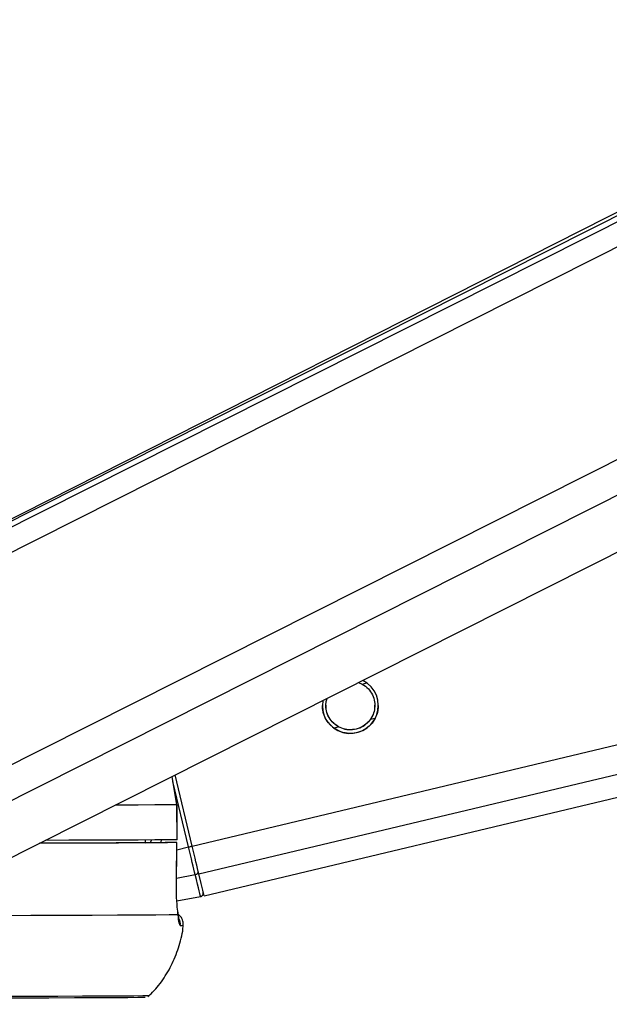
# Model space of a CAD drawing. Header units: millimetres. Extents: x 10 to 13239, y 20 to 10604.
# Tile 55 of 132: x 5538 to 5589, y 2934 to 3019. Entities that reach past the tile are written whole.
import ezdxf

# ---------------------------------------------------------------- set-up
doc = ezdxf.new("R2010")
doc.units = ezdxf.units.MM
doc.layers.add('COMPONENT_GEOMETRY', color=7, linetype='Continuous')
doc.styles.add('SLDTEXTSTYLE0', font='TXT', dxfattribs={"width": 0.75})
doc.dimstyles.new('SLDDIMSTYLE0', dxfattribs={"dimtxt": 75, "dimasz": 3.302, "dimexe": 0, "dimexo": 0.0625, "dimgap": 18.75, "dimtad": 0, "dimtih": 1, "dimtoh": 1, "dimdec": 0, "dimrnd": 1e-09, "dimzin": 12, "dimdsep": 46, "dimtxsty": 'SLDTEXTSTYLE0', "dimsah": 1, "dimcen": 0.09, "dimadec": 0, "dimazin": 3, "dimtfac": 1, "dimtdec": 0, "dimtofl": 0, "dimtmove": 0, "dimatfit": 3, "dimfxl": 1, "dimfrac": 2, "dimtolj": 1, "dimtzin": 12, "dimarcsym": 0})

# ---------------------------------------------------------------- blocks, each defined once
blk = doc.blocks.new('_D_5')
at = {"layer": 'COMPONENT_GEOMETRY', "color": 7}
for p, q in [((6913.409, 3087.794), (6453.731, 3087.794)), ((6456.906, 3087.794), (6456.906, 2097.186)), ((6306.854, 2081.952), (6284.002, 2081.952)), ((6284.002, 2081.952), (6284.002, 1962.889)), ((6606.958, 2081.952), (6629.809, 2081.952)), ((6629.809, 2081.952), (6629.809, 1962.889)), ((6284.002, 1962.889), (6306.854, 1962.889)), ((6629.809, 1962.889), (6606.958, 1962.889)), ((6456.906, 860.067), (6456.906, 1850.675)), ((4047.614, 860.067), (6460.081, 860.067))]:
    blk.add_line(p, q, dxfattribs=at)
for points in [[(6456.906, 3087.794), (6456.398, 3084.492), (6457.414, 3084.492)], [(6456.906, 860.067), (6457.414, 863.369), (6456.398, 863.369)]]:
    blk.add_solid(points, dxfattribs=at)
at = {"layer": 'COMPONENT_GEOMETRY', "color": 7, "char_height": 75, "attachment_point": 1, "style": 'SLDTEXTSTYLE0'}
for s, insert in [('7\'3.71"', (6306.854, 2059.569)), ('2228mm', (6252.322, 1947.356))]:
    blk.add_mtext(s, dxfattribs=dict(at, insert=insert))

msp = doc.modelspace()

# ---------------------------------------------------------------- linework, layer by layer
at = {"color": 8, "linetype": 'Continuous', "lineweight": 25}
for p, q in [((5522.07, 2964.976), (5786.102, 3098.05)), ((5522.392, 2967.298), (5781.893, 3098.089)), ((5526.166, 2948.796), (5821.654, 3097.725)), ((5527.662, 2946.479), (5827.639, 3097.67)), ((5553.163, 2947.589), (6169.003, 3094.553)), ((5553.735, 2945.196), (6179.213, 3094.46)), ((5567.748, 2961.498), (5568.15, 2961.593)), ((5568.469, 2958.478), (5568.853, 2958.569)), ((5565.318, 2957.726), (5565.718, 2957.821)), ((5552.856, 2947.516), (5551.52, 2953.117)), ((5549.567, 2947.876), (5549.714, 2948.115)), ((5551.851, 2947.276), (5552.856, 2947.516)), ((5551.816, 2944.825), (5553.425, 2945.136))]:
    msp.add_line(p, q, dxfattribs=at)
at = {"color": 7, "linetype": 'Continuous', "lineweight": 25}
for p, q in [((5780.928, 3098.098), (5524.02, 2968.614)), ((5779.32, 3098.112), (5526.003, 2969.756)), ((5534.823, 2945.187), (5837.189, 3097.582)), ((5554.188, 2943.308), (6187.273, 3094.387)), ((5567.425, 2961.619), (5567.748, 2961.498)), ((5551.86, 2951.132), (5551.443, 2953.564)), ((5553.163, 2947.589), (5551.706, 2953.697)), ((5551.864, 2948.132), (5551.86, 2951.132)), ((5551.86, 2951.132), (5551.87, 2951.132)), ((5551.874, 2948.132), (5551.87, 2951.132)), ((5549.135, 2948.126), (5549.13, 2947.873)), ((5549.775, 2947.877), (5549.13, 2947.876)), ((5549.131, 2947.879), (5550.859, 2947.882)), ((5551.816, 2944.797), (5551.859, 2947.881)), ((5551.874, 2948.132), (5551.864, 2948.132)), ((5551.807, 2944.794), (5551.817, 2944.797)), ((5551.855, 2942.879), (5553.877, 2943.25))]:
    msp.add_line(p, q, dxfattribs=at)
at = {"color": 8, "linetype": 'Continuous', "lineweight": 25, "flags": 128}
msp.add_lwpolyline([(5551.86, 2951.132), (5551.056, 2951.124), (5549.948, 2951.116), (5548.54, 2951.108), (5546.839, 2951.1), (5546.551, 2951.099)], dxfattribs=at)
at = {"color": 7, "linetype": 'Continuous', "lineweight": 25, "flags": 128}
for points in [[(5551.85, 2947.881), (5551.044, 2947.874), (5549.938, 2947.866), (5548.536, 2947.858), (5546.844, 2947.85), (5544.869, 2947.841), (5542.619, 2947.833), (5540.103, 2947.824), (5540.054, 2947.824)], [(5549.775, 2947.877), (5548.977, 2947.87), (5547.928, 2947.863), (5546.63, 2947.856), (5545.088, 2947.849), (5543.309, 2947.841), (5541.298, 2947.833), (5540.105, 2947.829)], [(5551.864, 2948.132), (5551.06, 2948.124), (5549.952, 2948.116), (5548.544, 2948.108), (5546.843, 2948.1), (5544.856, 2948.091), (5542.591, 2948.083), (5540.553, 2948.075)], [(5551.807, 2944.794), (5551.835, 2946.794), (5551.85, 2947.881)], [(5553.425, 2945.136), (5553.373, 2945.352), (5553.314, 2945.599), (5553.248, 2945.874), (5553.177, 2946.173), (5553.101, 2946.491), (5553.021, 2946.825), (5552.939, 2947.168), (5552.856, 2947.516)], [(5553.735, 2945.196), (5553.683, 2945.413), (5553.624, 2945.662), (5553.558, 2945.939), (5553.486, 2946.239), (5553.409, 2946.559), (5553.329, 2946.894), (5553.247, 2947.239), (5553.163, 2947.589)], [(5553.877, 2943.25), (5553.869, 2943.28), (5553.848, 2943.37), (5553.811, 2943.521), (5553.761, 2943.731), (5553.697, 2943.999), (5553.619, 2944.324), (5553.528, 2944.704), (5553.425, 2945.136)], [(5554.188, 2943.308), (5554.158, 2943.427), (5554.072, 2943.789), (5553.929, 2944.383), (5553.735, 2945.196)], [(5551.959, 2941.684), (5551.183, 2941.676), (5550.053, 2941.668), (5548.574, 2941.659), (5546.752, 2941.65), (5544.597, 2941.641), (5542.119, 2941.631), (5539.329, 2941.621), (5536.242, 2941.612)], [(5549.123, 2934.591), (5548.987, 2934.585), (5548.498, 2934.578), (5547.655, 2934.57), (5546.463, 2934.562), (5544.928, 2934.554), (5543.057, 2934.545), (5540.86, 2934.536), (5538.348, 2934.526), (5535.533, 2934.517), (5532.429, 2934.507), (5529.052, 2934.498), (5525.418, 2934.488), (5521.546, 2934.479), (5517.455, 2934.469), (5513.165, 2934.46), (5508.698, 2934.451), (5504.076, 2934.442), (5499.321, 2934.433), (5494.459, 2934.425), (5489.512, 2934.417), (5484.506, 2934.409), (5479.465, 2934.402)], [(5549.474, 2934.735), (5549.376, 2934.73), (5548.938, 2934.723), (5548.153, 2934.715), (5547.024, 2934.707), (5545.557, 2934.699), (5543.758, 2934.69), (5541.637, 2934.681), (5539.204, 2934.672), (5536.471, 2934.663), (5533.45, 2934.653), (5530.158, 2934.644), (5526.609, 2934.634), (5522.821, 2934.625), (5518.813, 2934.615), (5514.604, 2934.606), (5510.214, 2934.597), (5505.666, 2934.588), (5500.98, 2934.579), (5496.181, 2934.57), (5491.291, 2934.562), (5486.334, 2934.555), (5481.334, 2934.547)]]:
    msp.add_lwpolyline(points, dxfattribs=at)
at = {"color": 7, "linetype": 'Continuous', "lineweight": 25}
for centre, radius, start, end in [((5566.733, 2959.656), 2.4, 169.83938, 63.65744), ((5553.396, 2945.415), 0.28, 275.81815, 6.88146), ((5553.822, 2943.546), 0.3, 280.45727, 13.39275)]:
    msp.add_arc(centre, radius, start, end, dxfattribs=at)
at = {"color": 8, "linetype": 'Continuous', "lineweight": 25}
for centre, radius, start, end in [((5534.397, 3025.166), 79.814, 283.37238, 283.59898), ((5551.15, 2940.887), 1.001, 353.83438, 25.80412), ((5552.166, 2943.86), 3.081, 269.60867, 274.29583)]:
    msp.add_arc(centre, radius, start, end, dxfattribs=at)
msp.add_ellipse((5547.066, 2949.309), major_axis=(2.971, -2.191), ratio=0.99993, start_param=0.238304, end_param=0.307641, dxfattribs=at)
at = {"color": 7, "linetype": 'Continuous', "lineweight": 25}
for points, knots in [([(5567.748, 2961.498), (5567.937, 2961.37), (5568.285, 2961.135), (5568.651, 2960.586), (5568.836, 2959.995), (5568.841, 2959.4), (5568.713, 2958.889), (5568.546, 2958.607), (5568.469, 2958.478)], [0, 0, 0, 0, 0.204618, 0.376315, 0.548837, 0.703359, 0.8643, 1, 1, 1, 1]), ([(5565.718, 2957.821), (5565.529, 2957.949), (5565.182, 2958.184), (5564.814, 2958.734), (5564.634, 2959.323), (5564.615, 2959.86), (5564.703, 2960.147), (5564.739, 2960.266)], [0, 0, 0, 0, 0.25225, 0.46392, 0.676552, 0.867032, 1, 1, 1, 1]), ([(5565.197, 2957.815), (5565.042, 2957.965), (5564.729, 2958.265), (5564.434, 2958.891), (5564.319, 2959.387), (5564.34, 2959.622), (5564.343, 2959.657)], [0, 0, 0, 0, 0.329468, 0.661319, 0.949667, 1, 1, 1, 1]), ([(5565.718, 2957.835), (5565.528, 2957.963), (5565.18, 2958.198), (5564.82, 2958.746), (5564.641, 2959.258), (5564.649, 2959.569), (5564.651, 2959.672)], [0, 0, 0, 0, 0.322359, 0.592785, 0.864461, 1, 1, 1, 1]), ([(5568.815, 2959.674), (5568.819, 2959.591), (5568.832, 2959.315), (5568.709, 2958.903), (5568.544, 2958.621), (5568.469, 2958.492)], [0, 0, 0, 0, 0.1875764, 0.6282837, 1, 1, 1, 1]), ([(5569.123, 2959.662), (5569.119, 2959.506), (5569.11, 2959.161), (5568.997, 2958.868), (5568.936, 2958.707)], [0, 0, 0, 0, 0.452745, 1, 1, 1, 1]), ([(5568.936, 2958.707), (5568.836, 2958.515), (5568.635, 2958.131), (5568.099, 2957.643), (5567.429, 2957.32), (5566.663, 2957.217), (5565.904, 2957.364), (5565.431, 2957.626), (5565.229, 2957.789), (5565.197, 2957.815)], [0, 0, 0, 0, 0.15477, 0.309311, 0.468489, 0.636731, 0.806571, 0.969699, 1, 1, 1, 1]), ([(5568.469, 2958.492), (5568.347, 2958.339), (5568.102, 2958.034), (5567.551, 2957.706), (5566.927, 2957.55), (5566.27, 2957.586), (5565.9, 2957.753), (5565.718, 2957.835)], [0, 0, 0, 0, 0.196444, 0.39263, 0.59335, 0.798814, 1, 1, 1, 1]), ([(5568.469, 2958.478), (5568.347, 2958.325), (5568.102, 2958.019), (5567.551, 2957.691), (5566.927, 2957.535), (5566.27, 2957.571), (5565.9, 2957.738), (5565.718, 2957.821)], [0, 0, 0, 0, 0.196443, 0.392664, 0.593327, 0.798816, 1, 1, 1, 1]), ([(5551.85, 2947.881), (5551.855, 2947.882), (5551.863, 2947.882), (5551.734, 2947.882), (5551.513, 2947.882), (5551.211, 2947.882), (5550.979, 2947.882), (5550.859, 2947.882)], [0, 0, 0, 0, 0.1975506, 0.3951194, 0.592699, 0.7903018, 1, 1, 1, 1]), ([(5551.959, 2941.684), (5551.934, 2941.889), (5551.874, 2942.385), (5551.808, 2943.459), (5551.807, 2944.35), (5551.807, 2944.794)], [0, 0, 0, 0, 0.260359, 0.630689, 1, 1, 1, 1]), ([(5552.039, 2941.289), (5552.038, 2941.291), (5552.037, 2941.297), (5552.003, 2941.485), (5551.97, 2941.736), (5551.941, 2941.949), (5551.936, 2941.983)], [0, 0, 0, 0, 0.147625, 0.450604, 0.913132, 1, 1, 1, 1]), ([(5552.379, 2940.755), (5552.388, 2940.79), (5552.429, 2940.95), (5552.364, 2941.223), (5552.216, 2941.495), (5552.069, 2941.653), (5551.979, 2941.708), (5551.957, 2941.722)], [0, 0, 0, 0, 0.096377, 0.438153, 0.704059, 0.925909, 1, 1, 1, 1]), ([(5552.145, 2940.779), (5552.114, 2940.817), (5552.048, 2940.898), (5551.989, 2941.414), (5551.959, 2941.684)], [0, 0, 0, 0, 0.475844, 1, 1, 1, 1]), ([(5549.375, 2934.665), (5549.462, 2934.741), (5549.945, 2935.161), (5550.672, 2936.108), (5551.514, 2937.499), (5552.079, 2939.056), (5552.378, 2940.172), (5552.389, 2940.757), (5552.389, 2940.784)], [0, 0, 0, 0, 0.049791, 0.275762, 0.509566, 0.747882, 0.98863, 1, 1, 1, 1])]:
    msp.add_open_spline(points, degree=3, knots=knots, dxfattribs=at)

# ---------------------------------------------------------------- dimensions: what is measured, and where the dimension line sits
at = {"layer": 'COMPONENT_GEOMETRY', "color": 7}
dim = msp.add_linear_dim(base=(6456.906, 860.067), p1=(6914.679, 3087.794), p2=(4046.344, 860.067), angle=90, dimstyle='SLDDIMSTYLE0', dxfattribs=at)
dim.commit()
dim.dimension.update_dxf_attribs({"geometry": '_D_5', "text_midpoint": (6456.906, 1973.931), "dimtype": 160})

doc.saveas('drawing.dxf')
